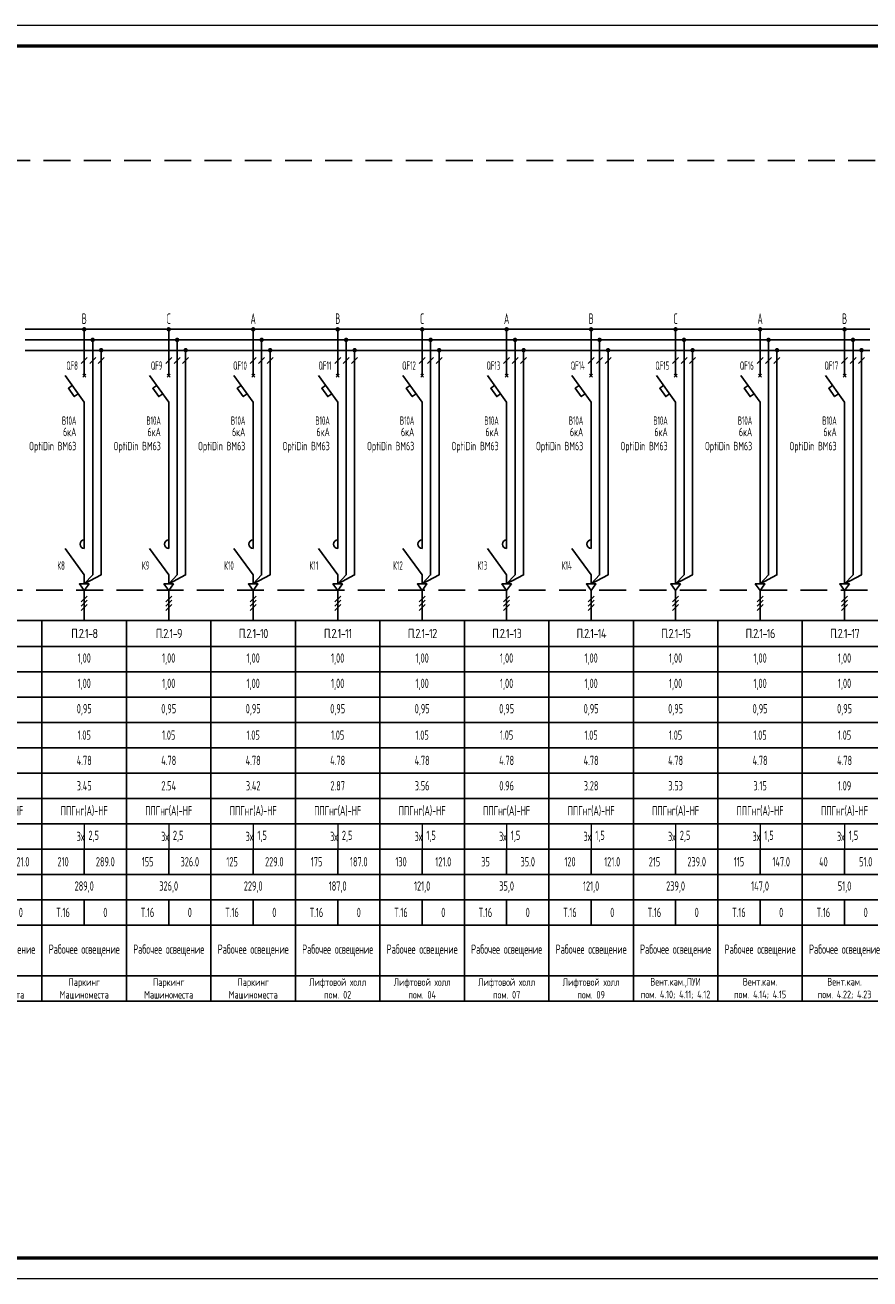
# Model space of a CAD drawing. Header units: millimetres. Extents: x -101899 to 582947, y -77476 to 345289.
# Tile 6 of 100: x 25922 to 45922, y -11013 to 18687. Entities that reach past the tile are written whole.
import ezdxf
from ezdxf.enums import TextEntityAlignment as Align

# ---------------------------------------------------------------- set-up
doc = ezdxf.new("R2010")
doc.units = ezdxf.units.MM
doc.linetypes.add('штриховая2', pattern=[9.525, 6.35, -3.175])
doc.layers.get('Defpoints').update_dxf_attribs({"color": 253})
doc.layers.add('текст', color=7, linetype='Continuous', lineweight=20)
doc.layers.add('ФОРМАТ', color=7, linetype='Continuous', lineweight=18)
doc.styles.add('$_Electrical_gost', font='cs_gost2304.shx', dxfattribs={"width": 0.8})
doc.styles.add('Electrical_gost', font='cs_gost2304.shx', dxfattribs={"height": 250})

# ---------------------------------------------------------------- blocks, each defined once
blk = doc.blocks.new('*U46')
at = {"layer": 'ФОРМАТ'}
blk.add_lwpolyline([(0, 297), (840, 297), (840, 0), (0, 0)], close=True, dxfattribs=at)
at = {"layer": 'ФОРМАТ', "lineweight": 53}
blk.add_lwpolyline([(20, 5), (835, 5), (835, 292), (20, 292)], close=True, dxfattribs=at)
blk = doc.blocks.new('*U355')
for points in [[(13.47, 68.99, 1), (14.53, 68.99, 1)], [(15.47, 66.49, 1), (16.53, 66.49, 1)], [(17.49, 64.04, 1), (18.55, 64.04, 1)]]:
    blk.add_hatch(color=256).paths.add_polyline_path(points)
at = {"ltscale": 400}
for p, q in [((0, 68.99), (20, 68.99)), ((0, 66.49), (20, 66.49)), ((0, 63.99), (20, 63.99))]:
    blk.add_line(p, q, dxfattribs=at)
for p, q in [((13.65, 57.67), (14.35, 58.38)), ((13.65, 58.38), (14.35, 57.67)), ((14, 31), (14, 38.3)), ((14, 17.1), (14, 31)), ((14, 10.8), (9.45, 17.08)), ((14, 0), (14, 7.11))]:
    blk.add_line(p, q)
for points in [[(14, 58.03), (14, 68.99)], [(16, 66.49), (16, 10.81), (14, 8.7), (18, 10.81), (18, 63.99)], [(13.29, 60.87), (14.71, 62.28)], [(15.29, 60.87), (16.71, 62.28)], [(17.29, 60.87), (18.71, 62.28)], [(14, 38.3), (14, 51.74), (9.45, 58.03)], [(12.58, 53.71), (11.65, 53.04), (10.24, 55.02), (11.15, 55.68)], [(14, 10.8), (14, 8.7)], [(14, 8.7), (12.87, 8.7), (14, 7.11)], [(14, 8.7), (15.13, 8.7), (14, 7.11)], [(13.29, 4.4), (14.71, 5.82)], [(13.29, 3.4), (14.71, 4.82)], [(13.29, 2.4), (14.71, 3.82)]]:
    blk.add_lwpolyline(points)
blk.add_lwpolyline([(14, 17.1, -0.998818), (14, 19.09), (14, 17.1)], format="xyb")
at = {"style": 'Electrical_gost', "width": 0.6, "flags": 8}
blk.add_attdef('ФАЗА', text='', height=2.5, dxfattribs=at).set_placement((14, 69.51), align=Align.BOTTOM_CENTER)
for tag, p in [('QF', (12.5, 60.39)), ('ХАРАКТЕРИСТИКА_И_ТОК', (12.14, 47.37)), ('ОТКЛЮЧАЮЩАЯ_СПОСОБНОСТЬ', (12.14, 43.87)), ('МАРКА', (12.14, 40.37)), ('НОМ_КОНТАКТОРА', (9.41, 13.04))]:
    blk.add_attdef(tag, text='', height=2, dxfattribs=at).set_placement(p, align=Align.MIDDLE_RIGHT)
blk = doc.blocks.new('*U354')
for points in [[(13.47, 68.99, 1), (14.53, 68.99, 1)], [(15.47, 66.49, 1), (16.53, 66.49, 1)], [(17.49, 64.04, 1), (18.55, 64.04, 1)]]:
    blk.add_hatch(color=256).paths.add_polyline_path(points)
at = {"ltscale": 400}
for p, q in [((0, 68.99), (20, 68.99)), ((0, 66.49), (20, 66.49)), ((0, 63.99), (20, 63.99))]:
    blk.add_line(p, q, dxfattribs=at)
for p, q in [((13.65, 57.67), (14.35, 58.38)), ((13.65, 58.38), (14.35, 57.67)), ((14, 31), (14, 38.3)), ((14, 17.1), (14, 31)), ((14, 17.1), (14, 8.7)), ((14, 0), (14, 7.11))]:
    blk.add_line(p, q)
for points in [[(14, 58.03), (14, 68.99)], [(16, 66.49), (16, 10.81), (14, 8.7), (18, 10.81), (18, 63.99)], [(13.29, 60.87), (14.71, 62.28)], [(15.29, 60.87), (16.71, 62.28)], [(17.29, 60.87), (18.71, 62.28)], [(14, 38.3), (14, 51.74), (9.45, 58.03)], [(12.58, 53.71), (11.65, 53.04), (10.24, 55.02), (11.15, 55.68)], [(14, 8.7), (12.87, 8.7), (14, 7.11)], [(14, 8.7), (15.13, 8.7), (14, 7.11)], [(13.29, 4.4), (14.71, 5.82)], [(13.29, 3.4), (14.71, 4.82)], [(13.29, 2.4), (14.71, 3.82)]]:
    blk.add_lwpolyline(points)
at = {"style": 'Electrical_gost', "width": 0.6, "flags": 8}
blk.add_attdef('ФАЗА', text='', height=2.5, dxfattribs=at).set_placement((14, 69.51), align=Align.BOTTOM_CENTER)
for tag, p in [('QF', (12.5, 60.39)), ('ХАРАКТЕРИСТИКА_И_ТОК', (12.14, 47.37)), ('ОТКЛЮЧАЮЩАЯ_СПОСОБНОСТЬ', (12.14, 43.87)), ('МАРКА', (12.14, 40.37))]:
    blk.add_attdef(tag, text='', height=2, dxfattribs=at).set_placement(p, align=Align.MIDDLE_RIGHT)
blk = doc.blocks.new('*T285')
at = {"color": 0, "linetype": 'ByBlock', "lineweight": -2, "transparency": 16777216}
for p, q in [((0, 0), (2000, 0)), ((0, 0), (0, -9013)), ((2000, 0), (2000, -9013)), ((0, -613), (2000, -613)), ((0, -1213), (2000, -1213)), ((0, -1813), (2000, -1813)), ((0, -2413), (2000, -2413)), ((0, -3013), (2000, -3013)), ((0, -3613), (2000, -3613)), ((0, -4213), (2000, -4213)), ((0, -4813), (2000, -4813)), ((0, -5413), (2000, -5413)), ((1000, -5413), (1000, -6013)), ((0, -6013), (2000, -6013)), ((0, -6613), (2000, -6613)), ((1000, -6613), (1000, -7213)), ((0, -7213), (2000, -7213)), ((0, -8413), (2000, -8413)), ((0, -9013), (2000, -9013))]:
    blk.add_line(p, q, dxfattribs=at)
at = {"layer": 'Defpoints', "color": 8, "linetype": 'ByBlock', "lineweight": 0, "transparency": 16777216}
blk.add_line((1000, -4813), (1000, -5413), dxfattribs=at)
at = {"color": 0, "transparency": 16777216, "style": '$_Electrical_gost'}
for s, insert, char_height, width, attachment_point in [('{\\W1;\\T0.75;П.2.1-7}', (1000, -306), 220, 2000, 5), ('1,00', (1000, -913), 220, 1900, 5), ('1,00', (1000, -1513), 220, 1900, 5), ('0,95', (1000, -2113), 220, 1999, 5), ('1.05', (1000, -2713), 220, 1999, 5), ('4.78', (1000, -3313), 220, 1999, 5), ('4.10', (1000, -3913), 220, 1999, 5), ('ППГнг(А)-HF', (1000, -4513), 220, 1900, 5), ('3х', (999, -5113), 220, 998, 6), ('2,5', (1100, -5113), 220, 800, 4), ('250', (500, -5713), 220, 999, 5), ('321.0', (1500, -5713), 220, 999, 5), ('321,0', (1000, -6313), 220, 1999, 5), ('Т.16', (500, -6913), 220, 999, 5), ('0', (1500, -6913), 220, 999, 5), ('Рабочее освещение', (1000, -7813), 220, 1900, 5), ('Паркинг\\PМашиноместа', (1000, -8713), 180, 1900, 5)]:
    blk.add_mtext(s, dxfattribs=dict(at, insert=insert, char_height=char_height, width=width, attachment_point=attachment_point))
blk = doc.blocks.new('*T286')
at = {"color": 0, "linetype": 'ByBlock', "lineweight": -2, "transparency": 16777216}
for p, q in [((0, 0), (2000, 0)), ((0, 0), (0, -9013)), ((2000, 0), (2000, -9013)), ((0, -613), (2000, -613)), ((0, -1213), (2000, -1213)), ((0, -1813), (2000, -1813)), ((0, -2413), (2000, -2413)), ((0, -3013), (2000, -3013)), ((0, -3613), (2000, -3613)), ((0, -4213), (2000, -4213)), ((0, -4813), (2000, -4813)), ((0, -5413), (2000, -5413)), ((1000, -5413), (1000, -6013)), ((0, -6013), (2000, -6013)), ((0, -6613), (2000, -6613)), ((1000, -6613), (1000, -7213)), ((0, -7213), (2000, -7213)), ((0, -8413), (2000, -8413)), ((0, -9013), (2000, -9013))]:
    blk.add_line(p, q, dxfattribs=at)
at = {"layer": 'Defpoints', "color": 8, "linetype": 'ByBlock', "lineweight": 0, "transparency": 16777216}
blk.add_line((1000, -4813), (1000, -5413), dxfattribs=at)
at = {"color": 0, "transparency": 16777216, "style": '$_Electrical_gost'}
for s, insert, char_height, width, attachment_point in [('{\\W1;\\T0.75;П.2.1-8}', (1000, -306), 220, 2000, 5), ('1,00', (1000, -913), 220, 1900, 5), ('1,00', (1000, -1513), 220, 1900, 5), ('0,95', (1000, -2113), 220, 1999, 5), ('1.05', (1000, -2713), 220, 1999, 5), ('4.78', (1000, -3313), 220, 1999, 5), ('3.45', (1000, -3913), 220, 1999, 5), ('ППГнг(А)-HF', (1000, -4513), 220, 1900, 5), ('3х', (999, -5113), 220, 998, 6), ('2,5', (1100, -5113), 220, 800, 4), ('210', (500, -5713), 220, 999, 5), ('289.0', (1500, -5713), 220, 999, 5), ('289,0', (1000, -6313), 220, 1999, 5), ('Т.16', (500, -6913), 220, 999, 5), ('0', (1500, -6913), 220, 999, 5), ('Рабочее освещение', (1000, -7813), 220, 1900, 5), ('Паркинг\\PМашиноместа', (1000, -8713), 180, 1900, 5)]:
    blk.add_mtext(s, dxfattribs=dict(at, insert=insert, char_height=char_height, width=width, attachment_point=attachment_point))
blk = doc.blocks.new('*T287')
at = {"color": 0, "linetype": 'ByBlock', "lineweight": -2, "transparency": 16777216}
for p, q in [((0, 0), (2000, 0)), ((0, 0), (0, -9013)), ((2000, 0), (2000, -9013)), ((0, -613), (2000, -613)), ((0, -1213), (2000, -1213)), ((0, -1813), (2000, -1813)), ((0, -2413), (2000, -2413)), ((0, -3013), (2000, -3013)), ((0, -3613), (2000, -3613)), ((0, -4213), (2000, -4213)), ((0, -4813), (2000, -4813)), ((0, -5413), (2000, -5413)), ((1000, -5413), (1000, -6013)), ((0, -6013), (2000, -6013)), ((0, -6613), (2000, -6613)), ((1000, -6613), (1000, -7213)), ((0, -7213), (2000, -7213)), ((0, -8413), (2000, -8413)), ((0, -9013), (2000, -9013))]:
    blk.add_line(p, q, dxfattribs=at)
at = {"layer": 'Defpoints', "color": 8, "linetype": 'ByBlock', "lineweight": 0, "transparency": 16777216}
blk.add_line((1000, -4813), (1000, -5413), dxfattribs=at)
at = {"color": 0, "transparency": 16777216, "style": '$_Electrical_gost'}
for s, insert, char_height, width, attachment_point in [('{\\W1;\\T0.75;П.2.1-9}', (1000, -306), 220, 2000, 5), ('1,00', (1000, -913), 220, 1900, 5), ('1,00', (1000, -1513), 220, 1900, 5), ('0,95', (1000, -2113), 220, 1999, 5), ('1.05', (1000, -2713), 220, 1999, 5), ('4.78', (1000, -3313), 220, 1999, 5), ('2.54', (1000, -3913), 220, 1999, 5), ('ППГнг(А)-HF', (1000, -4513), 220, 1900, 5), ('3х', (999, -5113), 220, 998, 6), ('2,5', (1100, -5113), 220, 800, 4), ('155', (500, -5713), 220, 999, 5), ('326.0', (1500, -5713), 220, 999, 5), ('326,0', (1000, -6313), 220, 1999, 5), ('Т.16', (500, -6913), 220, 999, 5), ('0', (1500, -6913), 220, 999, 5), ('Рабочее освещение', (1000, -7813), 220, 1900, 5), ('Паркинг\\PМашиноместа', (1000, -8713), 180, 1900, 5)]:
    blk.add_mtext(s, dxfattribs=dict(at, insert=insert, char_height=char_height, width=width, attachment_point=attachment_point))
blk = doc.blocks.new('*T288')
at = {"color": 0, "linetype": 'ByBlock', "lineweight": -2, "transparency": 16777216}
for p, q in [((0, 0), (2000, 0)), ((0, 0), (0, -9013)), ((2000, 0), (2000, -9013)), ((0, -613), (2000, -613)), ((0, -1213), (2000, -1213)), ((0, -1813), (2000, -1813)), ((0, -2413), (2000, -2413)), ((0, -3013), (2000, -3013)), ((0, -3613), (2000, -3613)), ((0, -4213), (2000, -4213)), ((0, -4813), (2000, -4813)), ((0, -5413), (2000, -5413)), ((1000, -5413), (1000, -6013)), ((0, -6013), (2000, -6013)), ((0, -6613), (2000, -6613)), ((1000, -6613), (1000, -7213)), ((0, -7213), (2000, -7213)), ((0, -8413), (2000, -8413)), ((0, -9013), (2000, -9013))]:
    blk.add_line(p, q, dxfattribs=at)
at = {"layer": 'Defpoints', "color": 8, "linetype": 'ByBlock', "lineweight": 0, "transparency": 16777216}
blk.add_line((1000, -4813), (1000, -5413), dxfattribs=at)
at = {"color": 0, "transparency": 16777216, "style": '$_Electrical_gost'}
for s, insert, char_height, width, attachment_point in [('{\\W1;\\T0.75;П.2.1-10}', (1000, -306), 220, 2000, 5), ('1,00', (1000, -913), 220, 1900, 5), ('1,00', (1000, -1513), 220, 1900, 5), ('0,95', (1000, -2113), 220, 1999, 5), ('1.05', (1000, -2713), 220, 1999, 5), ('4.78', (1000, -3313), 220, 1999, 5), ('3.42', (1000, -3913), 220, 1999, 5), ('ППГнг(А)-HF', (1000, -4513), 220, 1900, 5), ('3х', (999, -5113), 220, 998, 6), ('1,5', (1100, -5113), 220, 800, 4), ('125', (500, -5713), 220, 999, 5), ('229.0', (1500, -5713), 220, 999, 5), ('229,0', (1000, -6313), 220, 1999, 5), ('Т.16', (500, -6913), 220, 999, 5), ('0', (1500, -6913), 220, 999, 5), ('Рабочее освещение', (1000, -7813), 220, 1900, 5), ('Паркинг\\PМашиноместа', (1000, -8713), 180, 1900, 5)]:
    blk.add_mtext(s, dxfattribs=dict(at, insert=insert, char_height=char_height, width=width, attachment_point=attachment_point))
blk = doc.blocks.new('*T289')
at = {"color": 0, "linetype": 'ByBlock', "lineweight": -2, "transparency": 16777216}
for p, q in [((0, 0), (2000, 0)), ((0, 0), (0, -9013)), ((2000, 0), (2000, -9013)), ((0, -613), (2000, -613)), ((0, -1213), (2000, -1213)), ((0, -1813), (2000, -1813)), ((0, -2413), (2000, -2413)), ((0, -3013), (2000, -3013)), ((0, -3613), (2000, -3613)), ((0, -4213), (2000, -4213)), ((0, -4813), (2000, -4813)), ((0, -5413), (2000, -5413)), ((1000, -5413), (1000, -6013)), ((0, -6013), (2000, -6013)), ((0, -6613), (2000, -6613)), ((1000, -6613), (1000, -7213)), ((0, -7213), (2000, -7213)), ((0, -8413), (2000, -8413)), ((0, -9013), (2000, -9013))]:
    blk.add_line(p, q, dxfattribs=at)
at = {"layer": 'Defpoints', "color": 8, "linetype": 'ByBlock', "lineweight": 0, "transparency": 16777216}
blk.add_line((1000, -4813), (1000, -5413), dxfattribs=at)
at = {"color": 0, "transparency": 16777216, "style": '$_Electrical_gost'}
for s, insert, char_height, width, attachment_point in [('{\\W1;\\T0.75;П.2.1-11}', (1000, -306), 220, 2000, 5), ('1,00', (1000, -913), 220, 1900, 5), ('1,00', (1000, -1513), 220, 1900, 5), ('0,95', (1000, -2113), 220, 1999, 5), ('1.05', (1000, -2713), 220, 1999, 5), ('4.78', (1000, -3313), 220, 1999, 5), ('2.87', (1000, -3913), 220, 1999, 5), ('ППГнг(А)-HF', (1000, -4513), 220, 1900, 5), ('3х', (999, -5113), 220, 998, 6), ('2,5', (1100, -5113), 220, 800, 4), ('175', (500, -5713), 220, 999, 5), ('187.0', (1500, -5713), 220, 999, 5), ('187,0', (1000, -6313), 220, 1999, 5), ('Т.16', (500, -6913), 220, 999, 5), ('0', (1500, -6913), 220, 999, 5), ('Рабочее освещение', (1000, -7813), 220, 1900, 5), ('Лифтовой холл\\Pпом. 02', (1000, -8713), 180, 1900, 5)]:
    blk.add_mtext(s, dxfattribs=dict(at, insert=insert, char_height=char_height, width=width, attachment_point=attachment_point))
blk = doc.blocks.new('*T290')
at = {"color": 0, "linetype": 'ByBlock', "lineweight": -2, "transparency": 16777216}
for p, q in [((0, 0), (2000, 0)), ((0, 0), (0, -9013)), ((2000, 0), (2000, -9013)), ((0, -613), (2000, -613)), ((0, -1213), (2000, -1213)), ((0, -1813), (2000, -1813)), ((0, -2413), (2000, -2413)), ((0, -3013), (2000, -3013)), ((0, -3613), (2000, -3613)), ((0, -4213), (2000, -4213)), ((0, -4813), (2000, -4813)), ((0, -5413), (2000, -5413)), ((1000, -5413), (1000, -6013)), ((0, -6013), (2000, -6013)), ((0, -6613), (2000, -6613)), ((1000, -6613), (1000, -7213)), ((0, -7213), (2000, -7213)), ((0, -8413), (2000, -8413)), ((0, -9013), (2000, -9013))]:
    blk.add_line(p, q, dxfattribs=at)
at = {"layer": 'Defpoints', "color": 8, "linetype": 'ByBlock', "lineweight": 0, "transparency": 16777216}
blk.add_line((1000, -4813), (1000, -5413), dxfattribs=at)
at = {"color": 0, "transparency": 16777216, "style": '$_Electrical_gost'}
for s, insert, char_height, width, attachment_point in [('{\\W1;\\T0.75;П.2.1-12}', (1000, -306), 220, 2000, 5), ('1,00', (1000, -913), 220, 1900, 5), ('1,00', (1000, -1513), 220, 1900, 5), ('0,95', (1000, -2113), 220, 1999, 5), ('1.05', (1000, -2713), 220, 1999, 5), ('4.78', (1000, -3313), 220, 1999, 5), ('3.56', (1000, -3913), 220, 1999, 5), ('ППГнг(А)-HF', (1000, -4513), 220, 1900, 5), ('3х', (999, -5113), 220, 998, 6), ('1,5', (1100, -5113), 220, 800, 4), ('130', (500, -5713), 220, 999, 5), ('121.0', (1500, -5713), 220, 999, 5), ('121,0', (1000, -6313), 220, 1999, 5), ('Т.16', (500, -6913), 220, 999, 5), ('0', (1500, -6913), 220, 999, 5), ('Рабочее освещение', (1000, -7813), 220, 1900, 5), ('Лифтовой холл\\Pпом. 04', (1000, -8713), 180, 1900, 5)]:
    blk.add_mtext(s, dxfattribs=dict(at, insert=insert, char_height=char_height, width=width, attachment_point=attachment_point))
blk = doc.blocks.new('*T291')
at = {"color": 0, "linetype": 'ByBlock', "lineweight": -2, "transparency": 16777216}
for p, q in [((0, 0), (2000, 0)), ((0, 0), (0, -9013)), ((2000, 0), (2000, -9013)), ((0, -613), (2000, -613)), ((0, -1213), (2000, -1213)), ((0, -1813), (2000, -1813)), ((0, -2413), (2000, -2413)), ((0, -3013), (2000, -3013)), ((0, -3613), (2000, -3613)), ((0, -4213), (2000, -4213)), ((0, -4813), (2000, -4813)), ((0, -5413), (2000, -5413)), ((1000, -5413), (1000, -6013)), ((0, -6013), (2000, -6013)), ((0, -6613), (2000, -6613)), ((1000, -6613), (1000, -7213)), ((0, -7213), (2000, -7213)), ((0, -8413), (2000, -8413)), ((0, -9013), (2000, -9013))]:
    blk.add_line(p, q, dxfattribs=at)
at = {"layer": 'Defpoints', "color": 8, "linetype": 'ByBlock', "lineweight": 0, "transparency": 16777216}
blk.add_line((1000, -4813), (1000, -5413), dxfattribs=at)
at = {"color": 0, "transparency": 16777216, "style": '$_Electrical_gost'}
for s, insert, char_height, width, attachment_point in [('{\\W1;\\T0.75;П.2.1-13}', (1000, -306), 220, 2000, 5), ('1,00', (1000, -913), 220, 1900, 5), ('1,00', (1000, -1513), 220, 1900, 5), ('0,95', (1000, -2113), 220, 1999, 5), ('1.05', (1000, -2713), 220, 1999, 5), ('4.78', (1000, -3313), 220, 1999, 5), ('0.96', (1000, -3913), 220, 1999, 5), ('ППГнг(А)-HF', (1000, -4513), 220, 1900, 5), ('3х', (999, -5113), 220, 998, 6), ('1,5', (1100, -5113), 220, 800, 4), ('35', (500, -5713), 220, 999, 5), ('35.0', (1500, -5713), 220, 999, 5), ('35,0', (1000, -6313), 220, 1999, 5), ('Т.16', (500, -6913), 220, 999, 5), ('0', (1500, -6913), 220, 999, 5), ('Рабочее освещение', (1000, -7813), 220, 1900, 5), ('Лифтовой холл\\Pпом. 07', (1000, -8713), 180, 1900, 5)]:
    blk.add_mtext(s, dxfattribs=dict(at, insert=insert, char_height=char_height, width=width, attachment_point=attachment_point))
blk = doc.blocks.new('*T292')
at = {"color": 0, "linetype": 'ByBlock', "lineweight": -2, "transparency": 16777216}
for p, q in [((0, 0), (2000, 0)), ((0, 0), (0, -9013)), ((2000, 0), (2000, -9013)), ((0, -613), (2000, -613)), ((0, -1213), (2000, -1213)), ((0, -1813), (2000, -1813)), ((0, -2413), (2000, -2413)), ((0, -3013), (2000, -3013)), ((0, -3613), (2000, -3613)), ((0, -4213), (2000, -4213)), ((0, -4813), (2000, -4813)), ((0, -5413), (2000, -5413)), ((1000, -5413), (1000, -6013)), ((0, -6013), (2000, -6013)), ((0, -6613), (2000, -6613)), ((1000, -6613), (1000, -7213)), ((0, -7213), (2000, -7213)), ((0, -8413), (2000, -8413)), ((0, -9013), (2000, -9013))]:
    blk.add_line(p, q, dxfattribs=at)
at = {"layer": 'Defpoints', "color": 8, "linetype": 'ByBlock', "lineweight": 0, "transparency": 16777216}
blk.add_line((1000, -4813), (1000, -5413), dxfattribs=at)
at = {"color": 0, "transparency": 16777216, "style": '$_Electrical_gost'}
for s, insert, char_height, width, attachment_point in [('{\\W1;\\T0.75;П.2.1-14}', (1000, -306), 220, 2000, 5), ('1,00', (1000, -913), 220, 1900, 5), ('1,00', (1000, -1513), 220, 1900, 5), ('0,95', (1000, -2113), 220, 1999, 5), ('1.05', (1000, -2713), 220, 1999, 5), ('4.78', (1000, -3313), 220, 1999, 5), ('3.28', (1000, -3913), 220, 1999, 5), ('ППГнг(А)-HF', (1000, -4513), 220, 1900, 5), ('3х', (999, -5113), 220, 998, 6), ('1,5', (1100, -5113), 220, 800, 4), ('120', (500, -5713), 220, 999, 5), ('121.0', (1500, -5713), 220, 999, 5), ('121,0', (1000, -6313), 220, 1999, 5), ('Т.16', (500, -6913), 220, 999, 5), ('0', (1500, -6913), 220, 999, 5), ('Рабочее освещение', (1000, -7813), 220, 1900, 5), ('Лифтовой холл\\Pпом. 09', (1000, -8713), 180, 1900, 5)]:
    blk.add_mtext(s, dxfattribs=dict(at, insert=insert, char_height=char_height, width=width, attachment_point=attachment_point))
blk = doc.blocks.new('*T293')
at = {"color": 0, "linetype": 'ByBlock', "lineweight": -2, "transparency": 16777216}
for p, q in [((0, 0), (2000, 0)), ((0, 0), (0, -9013)), ((2000, 0), (2000, -9013)), ((0, -613), (2000, -613)), ((0, -1213), (2000, -1213)), ((0, -1813), (2000, -1813)), ((0, -2413), (2000, -2413)), ((0, -3013), (2000, -3013)), ((0, -3613), (2000, -3613)), ((0, -4213), (2000, -4213)), ((0, -4813), (2000, -4813)), ((0, -5413), (2000, -5413)), ((1000, -5413), (1000, -6013)), ((0, -6013), (2000, -6013)), ((0, -6613), (2000, -6613)), ((1000, -6613), (1000, -7213)), ((0, -7213), (2000, -7213)), ((0, -8413), (2000, -8413)), ((0, -9013), (2000, -9013))]:
    blk.add_line(p, q, dxfattribs=at)
at = {"layer": 'Defpoints', "color": 8, "linetype": 'ByBlock', "lineweight": 0, "transparency": 16777216}
blk.add_line((1000, -4813), (1000, -5413), dxfattribs=at)
at = {"color": 0, "transparency": 16777216, "style": '$_Electrical_gost'}
for s, insert, char_height, width, attachment_point in [('{\\W1;\\T0.75;П.2.1-15}', (1000, -306), 220, 2000, 5), ('1,00', (1000, -913), 220, 1900, 5), ('1,00', (1000, -1513), 220, 1900, 5), ('0,95', (1000, -2113), 220, 1999, 5), ('1.05', (1000, -2713), 220, 1999, 5), ('4.78', (1000, -3313), 220, 1999, 5), ('3.53', (1000, -3913), 220, 1999, 5), ('ППГнг(А)-HF', (1000, -4513), 220, 1900, 5), ('3х', (999, -5113), 220, 998, 6), ('2,5', (1100, -5113), 220, 800, 4), ('215', (500, -5713), 220, 999, 5), ('239.0', (1500, -5713), 220, 999, 5), ('239,0', (1000, -6313), 220, 1999, 5), ('Т.16', (500, -6913), 220, 999, 5), ('0', (1500, -6913), 220, 999, 5), ('Рабочее освещение', (1000, -7813), 220, 1900, 5), ('Вент.кам.,ПУИ^Jпом. 4.10; 4.11; 4.12', (1000, -8713), 180, 1900, 5)]:
    blk.add_mtext(s, dxfattribs=dict(at, insert=insert, char_height=char_height, width=width, attachment_point=attachment_point))
blk = doc.blocks.new('*T294')
at = {"color": 0, "linetype": 'ByBlock', "lineweight": -2, "transparency": 16777216}
for p, q in [((0, 0), (2000, 0)), ((0, 0), (0, -9013)), ((2000, 0), (2000, -9013)), ((0, -613), (2000, -613)), ((0, -1213), (2000, -1213)), ((0, -1813), (2000, -1813)), ((0, -2413), (2000, -2413)), ((0, -3013), (2000, -3013)), ((0, -3613), (2000, -3613)), ((0, -4213), (2000, -4213)), ((0, -4813), (2000, -4813)), ((0, -5413), (2000, -5413)), ((1000, -5413), (1000, -6013)), ((0, -6013), (2000, -6013)), ((0, -6613), (2000, -6613)), ((1000, -6613), (1000, -7213)), ((0, -7213), (2000, -7213)), ((0, -8413), (2000, -8413)), ((0, -9013), (2000, -9013))]:
    blk.add_line(p, q, dxfattribs=at)
at = {"layer": 'Defpoints', "color": 8, "linetype": 'ByBlock', "lineweight": 0, "transparency": 16777216}
blk.add_line((1000, -4813), (1000, -5413), dxfattribs=at)
at = {"color": 0, "transparency": 16777216, "style": '$_Electrical_gost'}
for s, insert, char_height, width, attachment_point in [('{\\W1;\\T0.75;П.2.1-16}', (1000, -306), 220, 2000, 5), ('1,00', (1000, -913), 220, 1900, 5), ('1,00', (1000, -1513), 220, 1900, 5), ('0,95', (1000, -2113), 220, 1999, 5), ('1.05', (1000, -2713), 220, 1999, 5), ('4.78', (1000, -3313), 220, 1999, 5), ('3.15', (1000, -3913), 220, 1999, 5), ('ППГнг(А)-HF', (1000, -4513), 220, 1900, 5), ('3х', (999, -5113), 220, 998, 6), ('1,5', (1100, -5113), 220, 800, 4), ('115', (500, -5713), 220, 999, 5), ('147.0', (1500, -5713), 220, 999, 5), ('147,0', (1000, -6313), 220, 1999, 5), ('Т.16', (500, -6913), 220, 999, 5), ('0', (1500, -6913), 220, 999, 5), ('Рабочее освещение', (1000, -7813), 220, 1900, 5), ('Вент.кам.^Jпом. 4.14; 4.15', (1000, -8713), 180, 1900, 5)]:
    blk.add_mtext(s, dxfattribs=dict(at, insert=insert, char_height=char_height, width=width, attachment_point=attachment_point))
blk = doc.blocks.new('*T295')
at = {"color": 0, "linetype": 'ByBlock', "lineweight": -2, "transparency": 16777216}
for p, q in [((0, 0), (2000, 0)), ((0, 0), (0, -9013)), ((2000, 0), (2000, -9013)), ((0, -613), (2000, -613)), ((0, -1213), (2000, -1213)), ((0, -1813), (2000, -1813)), ((0, -2413), (2000, -2413)), ((0, -3013), (2000, -3013)), ((0, -3613), (2000, -3613)), ((0, -4213), (2000, -4213)), ((0, -4813), (2000, -4813)), ((0, -5413), (2000, -5413)), ((1000, -5413), (1000, -6013)), ((0, -6013), (2000, -6013)), ((0, -6613), (2000, -6613)), ((1000, -6613), (1000, -7213)), ((0, -7213), (2000, -7213)), ((0, -8413), (2000, -8413)), ((0, -9013), (2000, -9013))]:
    blk.add_line(p, q, dxfattribs=at)
at = {"layer": 'Defpoints', "color": 8, "linetype": 'ByBlock', "lineweight": 0, "transparency": 16777216}
blk.add_line((1000, -4813), (1000, -5413), dxfattribs=at)
at = {"color": 0, "transparency": 16777216, "style": '$_Electrical_gost'}
for s, insert, char_height, width, attachment_point in [('{\\W1;\\T0.75;П.2.1-17}', (1000, -306), 220, 2000, 5), ('1,00', (1000, -913), 220, 1900, 5), ('1,00', (1000, -1513), 220, 1900, 5), ('0,95', (1000, -2113), 220, 1999, 5), ('1.05', (1000, -2713), 220, 1999, 5), ('4.78', (1000, -3313), 220, 1999, 5), ('1.09', (1000, -3913), 220, 1999, 5), ('ППГнг(А)-HF', (1000, -4513), 220, 1900, 5), ('3х', (999, -5113), 220, 998, 6), ('1,5', (1100, -5113), 220, 800, 4), ('40', (500, -5713), 220, 999, 5), ('51.0', (1500, -5713), 220, 999, 5), ('51,0', (1000, -6313), 220, 1999, 5), ('Т.16', (500, -6913), 220, 999, 5), ('0', (1500, -6913), 220, 999, 5), ('Рабочее освещение', (1000, -7813), 220, 1900, 5), ('Вент.кам.^Jпом. 4.22; 4.23', (1000, -8713), 180, 1900, 5)]:
    blk.add_mtext(s, dxfattribs=dict(at, insert=insert, char_height=char_height, width=width, attachment_point=attachment_point))

msp = doc.modelspace()

# ---------------------------------------------------------------- linework, layer by layer
at = {"linetype": 'штриховая2', "ltscale": 100}
msp.add_lwpolyline([(7311.3, 15480.3), (61105.6, 15480.3), (61105.6, 5299.5), (7311.3, 5299.5)], close=True, dxfattribs=at)

# ---------------------------------------------------------------- block references
at = {"xscale": 100, "yscale": 100, "zscale": 100}
msp.add_blockref('*U46', (3910, -11012.8), dxfattribs=at)
ref = msp.add_blockref('*U355', (25922.3, 4581.7), dxfattribs=dict(xscale=100, yscale=100, zscale=100))
ref.add_attrib('QF', 'QF8', dxfattribs={"height": 200, "style": 'Electrical_gost', "width": 0.6}).set_placement((27172.6, 10621.1), align=Align.MIDDLE_RIGHT)
ref.add_attrib('ХАРАКТЕРИСТИКА_И_ТОК', 'В10А', dxfattribs={"height": 200, "style": 'Electrical_gost', "width": 0.6}).set_placement((27135.9, 9318.7), align=Align.MIDDLE_RIGHT)
ref.add_attrib('НОМ_КОНТАКТОРА', 'К8', dxfattribs={"height": 200, "style": 'Electrical_gost', "width": 0.6}).set_placement((26863.4, 5885.5), align=Align.MIDDLE_RIGHT)
ref.add_attrib('ФАЗА', 'В', dxfattribs={"height": 250, "style": 'Electrical_gost', "width": 0.6}).set_placement((27322.3, 11532.7), align=Align.BOTTOM_CENTER)
ref = msp.add_blockref('*U355', (27922.4, 4581.7), dxfattribs=dict(xscale=100, yscale=100, zscale=100))
ref.add_attrib('QF', 'QF9', dxfattribs={"height": 200, "style": 'Electrical_gost', "width": 0.6}).set_placement((29172.7, 10621.1), align=Align.MIDDLE_RIGHT)
ref.add_attrib('ХАРАКТЕРИСТИКА_И_ТОК', 'В10А', dxfattribs={"height": 200, "style": 'Electrical_gost', "width": 0.6}).set_placement((29136, 9318.7), align=Align.MIDDLE_RIGHT)
ref.add_attrib('НОМ_КОНТАКТОРА', 'К9', dxfattribs={"height": 200, "style": 'Electrical_gost', "width": 0.6}).set_placement((28863.5, 5885.5), align=Align.MIDDLE_RIGHT)
ref.add_attrib('ФАЗА', 'С', dxfattribs={"height": 250, "style": 'Electrical_gost', "width": 0.6}).set_placement((29322.4, 11532.7), align=Align.BOTTOM_CENTER)
ref = msp.add_blockref('*U355', (29922.3, 4581.7), dxfattribs=dict(xscale=100, yscale=100, zscale=100))
ref.add_attrib('QF', 'QF10', dxfattribs={"height": 200, "style": 'Electrical_gost', "width": 0.6}).set_placement((31172.5, 10621.1), align=Align.MIDDLE_RIGHT)
ref.add_attrib('ХАРАКТЕРИСТИКА_И_ТОК', 'В10А', dxfattribs={"height": 200, "style": 'Electrical_gost', "width": 0.6}).set_placement((31135.8, 9318.7), align=Align.MIDDLE_RIGHT)
ref.add_attrib('НОМ_КОНТАКТОРА', 'К10', dxfattribs={"height": 200, "style": 'Electrical_gost', "width": 0.6}).set_placement((30863.3, 5885.5), align=Align.MIDDLE_RIGHT)
ref.add_attrib('ФАЗА', 'А', dxfattribs={"height": 250, "style": 'Electrical_gost', "width": 0.6}).set_placement((31322.2, 11532.7), align=Align.BOTTOM_CENTER)
ref = msp.add_blockref('*U355', (31922.3, 4581.7), dxfattribs=dict(xscale=100, yscale=100, zscale=100))
ref.add_attrib('QF', 'QF11', dxfattribs={"height": 200, "style": 'Electrical_gost', "width": 0.6}).set_placement((33172.6, 10621.1), align=Align.MIDDLE_RIGHT)
ref.add_attrib('ХАРАКТЕРИСТИКА_И_ТОК', 'В10А', dxfattribs={"height": 200, "style": 'Electrical_gost', "width": 0.6}).set_placement((33135.9, 9318.7), align=Align.MIDDLE_RIGHT)
ref.add_attrib('НОМ_КОНТАКТОРА', 'К11', dxfattribs={"height": 200, "style": 'Electrical_gost', "width": 0.6}).set_placement((32863.4, 5885.5), align=Align.MIDDLE_RIGHT)
ref.add_attrib('ФАЗА', 'В', dxfattribs={"height": 250, "style": 'Electrical_gost', "width": 0.6}).set_placement((33322.3, 11532.7), align=Align.BOTTOM_CENTER)
ref = msp.add_blockref('*U355', (33922.4, 4581.7), dxfattribs=dict(xscale=100, yscale=100, zscale=100))
ref.add_attrib('QF', 'QF12', dxfattribs={"height": 200, "style": 'Electrical_gost', "width": 0.6}).set_placement((35172.7, 10621.1), align=Align.MIDDLE_RIGHT)
ref.add_attrib('ХАРАКТЕРИСТИКА_И_ТОК', 'В10А', dxfattribs={"height": 200, "style": 'Electrical_gost', "width": 0.6}).set_placement((35136, 9318.7), align=Align.MIDDLE_RIGHT)
ref.add_attrib('НОМ_КОНТАКТОРА', 'К12', dxfattribs={"height": 200, "style": 'Electrical_gost', "width": 0.6}).set_placement((34863.5, 5885.5), align=Align.MIDDLE_RIGHT)
ref.add_attrib('ФАЗА', 'С', dxfattribs={"height": 250, "style": 'Electrical_gost', "width": 0.6}).set_placement((35322.4, 11532.7), align=Align.BOTTOM_CENTER)
ref = msp.add_blockref('*U355', (35922.3, 4581.7), dxfattribs=dict(xscale=100, yscale=100, zscale=100))
ref.add_attrib('QF', 'QF13', dxfattribs={"height": 200, "style": 'Electrical_gost', "width": 0.6}).set_placement((37172.5, 10621.1), align=Align.MIDDLE_RIGHT)
ref.add_attrib('ХАРАКТЕРИСТИКА_И_ТОК', 'В10А', dxfattribs={"height": 200, "style": 'Electrical_gost', "width": 0.6}).set_placement((37135.8, 9318.7), align=Align.MIDDLE_RIGHT)
ref.add_attrib('НОМ_КОНТАКТОРА', 'К13', dxfattribs={"height": 200, "style": 'Electrical_gost', "width": 0.6}).set_placement((36863.3, 5885.5), align=Align.MIDDLE_RIGHT)
ref.add_attrib('ФАЗА', 'А', dxfattribs={"height": 250, "style": 'Electrical_gost', "width": 0.6}).set_placement((37322.2, 11532.7), align=Align.BOTTOM_CENTER)
ref = msp.add_blockref('*U355', (37922.3, 4581.7), dxfattribs=dict(xscale=100, yscale=100, zscale=100))
ref.add_attrib('QF', 'QF14', dxfattribs={"height": 200, "style": 'Electrical_gost', "width": 0.6}).set_placement((39172.6, 10621.1), align=Align.MIDDLE_RIGHT)
ref.add_attrib('ХАРАКТЕРИСТИКА_И_ТОК', 'В10А', dxfattribs={"height": 200, "style": 'Electrical_gost', "width": 0.6}).set_placement((39135.9, 9318.7), align=Align.MIDDLE_RIGHT)
ref.add_attrib('НОМ_КОНТАКТОРА', 'К14', dxfattribs={"height": 200, "style": 'Electrical_gost', "width": 0.6}).set_placement((38863.4, 5885.5), align=Align.MIDDLE_RIGHT)
ref.add_attrib('ФАЗА', 'В', dxfattribs={"height": 250, "style": 'Electrical_gost', "width": 0.6}).set_placement((39322.3, 11532.7), align=Align.BOTTOM_CENTER)
ref = msp.add_blockref('*U354', (39922.4, 4581.7), dxfattribs=dict(xscale=100, yscale=100, zscale=100))
ref.add_attrib('QF', 'QF15', dxfattribs={"height": 200, "style": 'Electrical_gost', "width": 0.6}).set_placement((41172.7, 10621.1), align=Align.MIDDLE_RIGHT)
ref.add_attrib('ХАРАКТЕРИСТИКА_И_ТОК', 'В10А', dxfattribs={"height": 200, "style": 'Electrical_gost', "width": 0.6}).set_placement((41136, 9318.7), align=Align.MIDDLE_RIGHT)
ref.add_attrib('ФАЗА', 'С', dxfattribs={"height": 250, "style": 'Electrical_gost', "width": 0.6}).set_placement((41322.4, 11532.7), align=Align.BOTTOM_CENTER)
ref = msp.add_blockref('*U354', (41922.3, 4581.7), dxfattribs=dict(xscale=100, yscale=100, zscale=100))
ref.add_attrib('QF', 'QF16', dxfattribs={"height": 200, "style": 'Electrical_gost', "width": 0.6}).set_placement((43172.5, 10621.1), align=Align.MIDDLE_RIGHT)
ref.add_attrib('ХАРАКТЕРИСТИКА_И_ТОК', 'В10А', dxfattribs={"height": 200, "style": 'Electrical_gost', "width": 0.6}).set_placement((43135.8, 9318.7), align=Align.MIDDLE_RIGHT)
ref.add_attrib('ФАЗА', 'А', dxfattribs={"height": 250, "style": 'Electrical_gost', "width": 0.6}).set_placement((43322.2, 11532.7), align=Align.BOTTOM_CENTER)
ref = msp.add_blockref('*U354', (43922.3, 4581.7), dxfattribs=dict(xscale=100, yscale=100, zscale=100))
ref.add_attrib('QF', 'QF17', dxfattribs={"height": 200, "style": 'Electrical_gost', "width": 0.6}).set_placement((45172.6, 10621.1), align=Align.MIDDLE_RIGHT)
ref.add_attrib('ХАРАКТЕРИСТИКА_И_ТОК', 'В10А', dxfattribs={"height": 200, "style": 'Electrical_gost', "width": 0.6}).set_placement((45135.9, 9318.7), align=Align.MIDDLE_RIGHT)
ref.add_attrib('ФАЗА', 'В', dxfattribs={"height": 250, "style": 'Electrical_gost', "width": 0.6}).set_placement((45322.3, 11532.7), align=Align.BOTTOM_CENTER)
for name, p in [('*T285', (24322.2, 4581.7)), ('*T286', (26322.2, 4581.7)), ('*T287', (28322.2, 4581.7)), ('*T288', (30322.2, 4581.7)), ('*T289', (32322.2, 4581.7)), ('*T290', (34322.2, 4581.7)), ('*T291', (36322.2, 4581.7)), ('*T292', (38322.2, 4581.7)), ('*T293', (40322.2, 4581.7)), ('*T294', (42322.2, 4581.7)), ('*T295', (44322.2, 4581.7))]:
    msp.add_blockref(name, p)

# ---------------------------------------------------------------- texts
at = {"layer": 'текст', "char_height": 200, "width": 1122.58, "attachment_point": 6, "style": '$_Electrical_gost'}
for insert in [(27134.9, 8851.9), (29135, 8851.9), (31134.8, 8851.9), (33134.9, 8851.9), (35135, 8851.9), (37134.8, 8851.9), (39134.9, 8851.9), (41135, 8851.9), (43134.8, 8851.9), (45134.9, 8851.9)]:
    msp.add_mtext('{\\W0.7;6кА\\POptiDin ВМ63}', dxfattribs=dict(at, insert=insert))

doc.saveas('drawing.dxf')
